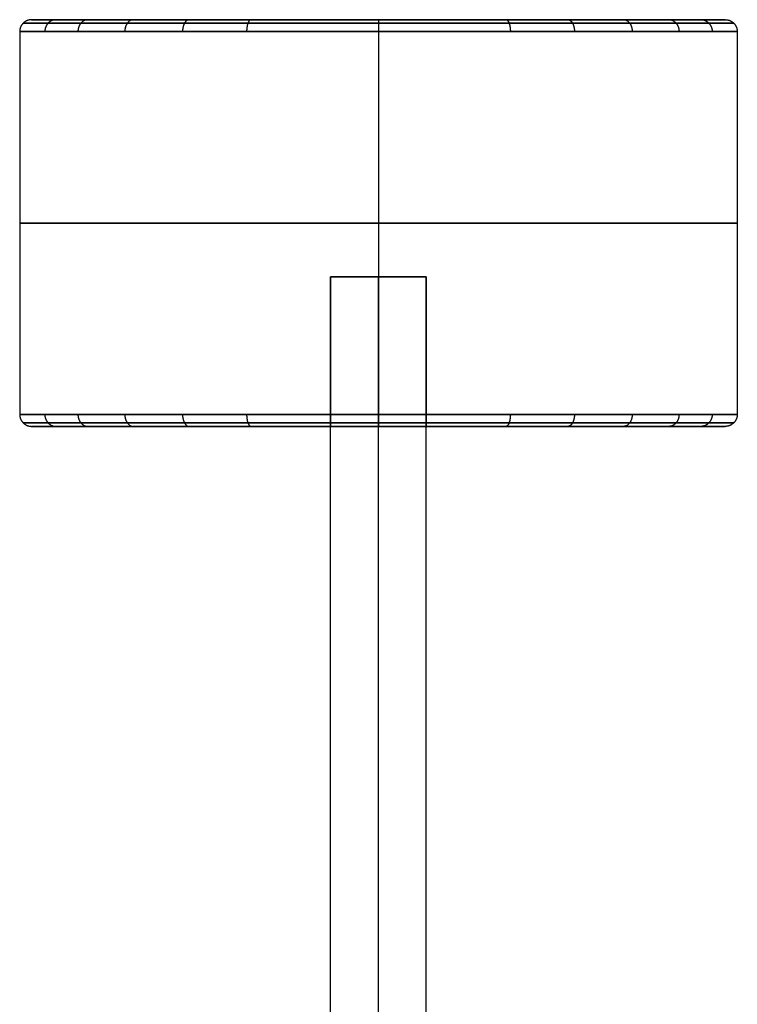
# Model space of a CAD drawing. Header units: millimetres. Extents: x -55 to 55, y -42 to 42.
# Tile 2 of 3: x -55 to -25, y 0 to 42. Entities that reach past the tile are written whole.
import ezdxf

# ---------------------------------------------------------------- set-up
doc = ezdxf.new("R2010")
doc.units = ezdxf.units.MM
doc.header["$MEASUREMENT"] = 0
doc.layers.add('WHEELS', color=29, linetype='Continuous')

msp = doc.modelspace()

# ---------------------------------------------------------------- linework, layer by layer
at = {"layer": 'WHEELS'}
for p, q in [((-54.5, 41.501, 15), (-25.5, 41.501, 15)), ((-40, 41.501, 0.499), (-40, 41.501, 29.5)), ((-42, 30.751, 15), (-38, 30.751, 15)), ((-42, 30.751, 15), (-38, 30.751, 15)), ((-40, 30.751, 13), (-40, 30.751, 17)), ((-40, 30.751, 13), (-40, 30.751, 17)), ((-54.5, 24.501, 15), (-42, 24.501, 15)), ((-40, 24.501, 0.5), (-40, 24.501, 13)), ((-40, 24.501, 17), (-40, 24.501, 29.5)), ((-38, 24.501, 15), (-25.5, 24.501, 15))]:
    msp.add_line(p, q, dxfattribs=at)
at = {"layer": 'WHEELS', "extrusion": (0, 1, 0)}
msp.add_circle((40, 15, 30.751), 2, dxfattribs=at)
msp.add_circle((40, 15, 30.751), 2, dxfattribs=at)
at = {"layer": 'WHEELS', "extrusion": (6.78562e-06, 1.64008e-10, 1)}
msp.add_rational_spline([(-54.5, 41.501, 15), (-54.707, 41.501, 15), (-54.854, 41.355, 15), (-55, 41.209, 15), (-55, 41.001, 15)], [1, 0.923879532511, 1, 0.923879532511, 1], degree=2, knots=[0, 0, 0, 0.5, 0.5, 1, 1, 1], dxfattribs=at)
at = {"layer": 'WHEELS', "extrusion": (-4.67181e-16, -1, 4.67188e-16)}
msp.add_open_spline([(-25.146, 41.355, 15), (-25.145, 41.355, 16.863), (-25.691, 41.355, 19.723), (-27.488, 41.355, 23.194), (-30.05, 41.355, 26.359), (-34.248, 41.355, 29.113), (-40, 41.355, 30.209), (-44.723, 41.355, 29.309), (-48.194, 41.355, 27.512), (-51.359, 41.355, 24.949), (-54.113, 41.355, 20.752), (-55.209, 41.355, 15), (-54.309, 41.355, 10.276), (-52.511, 41.355, 6.806), (-49.949, 41.355, 3.64), (-45.752, 41.355, 0.886), (-39.999, 41.355, -0.209), (-35.276, 41.355, 0.691), (-31.805, 41.355, 2.488), (-28.64, 41.355, 5.051), (-25.886, 41.355, 9.248), (-25.145, 41.355, 13.137), (-25.146, 41.355, 15)], degree=3, knots=[-91.106095, -91.106095, -91.106095, -91.106095, -85.648849, -82.728593, -79.717833, -73.786817, -68.329571, -62.872325, -59.952069, -56.941309, -51.010294, -45.553047, -40.095801, -37.175546, -34.164786, -28.23377, -22.776524, -17.319278, -14.399022, -11.388262, -5.457246, 0, 0, 0, 0], dxfattribs=at)
at = {"layer": 'WHEELS', "extrusion": (1.9143e-15, -1, 1.76399e-20)}
msp.add_open_spline([(-25.5, 41.501, 15), (-25.498, 41.501, 16.819), (-26.031, 41.501, 19.611), (-27.785, 41.501, 22.999), (-30.287, 41.501, 26.089), (-34.385, 41.501, 28.777), (-40, 41.501, 29.847), (-44.611, 41.501, 28.968), (-47.999, 41.501, 27.214), (-51.089, 41.501, 24.712), (-53.777, 41.501, 20.615), (-54.847, 41.501, 15), (-53.968, 41.501, 10.388), (-52.214, 41.501, 7.001), (-49.712, 41.501, 3.911), (-45.615, 41.501, 1.222), (-39.999, 41.501, 0.153), (-35.388, 41.501, 1.031), (-32.001, 41.501, 2.786), (-28.911, 41.501, 5.288), (-26.222, 41.501, 9.385), (-25.499, 41.501, 13.181), (-25.5, 41.501, 15)], degree=3, knots=[-91.106095, -91.106095, -91.106095, -91.106095, -85.648849, -82.728593, -79.717833, -73.786817, -68.329571, -62.872325, -59.952069, -56.941309, -51.010294, -45.553047, -40.095801, -37.175546, -34.164786, -28.23377, -22.776524, -17.319278, -14.399022, -11.388262, -5.457246, 0, 0, 0, 0], dxfattribs=at)
at = {"layer": 'WHEELS', "extrusion": (0.36754, 5.41547e-11, 0.930008)}
msp.add_rational_spline([(-53.485, 41.501, 20.329), (-53.678, 41.501, 20.405), (-53.814, 41.355, 20.459), (-53.95, 41.209, 20.513), (-53.95, 41.001, 20.513)], [1, 0.923879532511, 1, 0.923879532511, 1], degree=2, knots=[0, 0, 0, 0.5, 0.5, 1, 1, 1], dxfattribs=at)
at = {"layer": 'WHEELS', "extrusion": (-0.367541, -8.14531e-11, 0.930007)}
msp.add_rational_spline([(-53.485, 41.501, 9.67), (-53.678, 41.501, 9.594), (-53.814, 41.355, 9.54), (-53.95, 41.209, 9.486), (-53.95, 41.001, 9.486)], [1, 0.923879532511, 1, 0.923879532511, 1], degree=2, knots=[0, 0, 0, 0.5, 0.5, 1, 1, 1], dxfattribs=at)
at = {"layer": 'WHEELS', "extrusion": (0.546143, -3.97397e-11, -0.837692)}
msp.add_rational_spline([(-52.146, 41.501, 7.081), (-52.319, 41.501, 6.968), (-52.442, 41.355, 6.888), (-52.565, 41.209, 6.808), (-52.565, 41.001, 6.808)], [1, 0.923879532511, 1, 0.923879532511, 1], degree=2, knots=[0, 0, 0, 0.5, 0.5, 1, 1, 1], dxfattribs=at)
at = {"layer": 'WHEELS', "extrusion": (0.707104, -9.70305e-12, 0.707109)}
msp.add_rational_spline([(-50.253, 41.501, 25.253), (-50.4, 41.501, 25.4), (-50.503, 41.355, 25.503), (-50.607, 41.209, 25.607), (-50.607, 41.001, 25.607)], [1, 0.923879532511, 1, 0.923879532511, 1], degree=2, knots=[0, 0, 0, 0.5, 0.5, 1, 1, 1], dxfattribs=at)
at = {"layer": 'WHEELS', "extrusion": (0.707112, 6.30895e-11, -0.707101)}
msp.add_rational_spline([(-50.253, 41.501, 4.746), (-50.399, 41.501, 4.6), (-50.503, 41.355, 4.496), (-50.607, 41.209, 4.393), (-50.607, 41.001, 4.393)], [1, 0.923879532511, 1, 0.923879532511, 1], degree=2, knots=[0, 0, 0, 0.5, 0.5, 1, 1, 1], dxfattribs=at)
at = {"layer": 'WHEELS', "extrusion": (0.837694, 9.82573e-11, 0.546141)}
msp.add_rational_spline([(-47.918, 41.501, 27.146), (-48.032, 41.501, 27.32), (-48.112, 41.355, 27.442), (-48.192, 41.209, 27.565), (-48.192, 41.001, 27.565)], [1, 0.923879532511, 1, 0.923879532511, 1], degree=2, knots=[0, 0, 0, 0.5, 0.5, 1, 1, 1], dxfattribs=at)
at = {"layer": 'WHEELS', "extrusion": (0.930008, 9.67614e-12, 0.367538)}
msp.add_rational_spline([(-45.329, 41.501, 28.485), (-45.405, 41.501, 28.678), (-45.459, 41.355, 28.814), (-45.513, 41.209, 28.95), (-45.513, 41.001, 28.95)], [1, 0.923879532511, 1, 0.923879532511, 1], degree=2, knots=[0, 0, 0, 0.5, 0.5, 1, 1, 1], dxfattribs=at)
at = {"layer": 'WHEELS', "extrusion": (0.930007, -1.32869e-10, -0.367543)}
msp.add_rational_spline([(-45.329, 41.501, 1.514), (-45.405, 41.501, 1.322), (-45.459, 41.355, 1.185), (-45.513, 41.209, 1.049), (-45.513, 41.001, 1.049)], [1, 0.923879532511, 1, 0.923879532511, 1], degree=2, knots=[0, 0, 0, 0.5, 0.5, 1, 1, 1], dxfattribs=at)
at = {"layer": 'WHEELS', "extrusion": (-1, 5.25688e-11, -1.46084e-06)}
msp.add_rational_spline([(-40, 41.501, 29.5), (-40, 41.501, 29.707), (-40, 41.355, 29.854), (-40, 41.209, 30), (-40, 41.001, 30)], [1, 0.923879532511, 1, 0.923879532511, 1], degree=2, knots=[0, 0, 0, 0.5, 0.5, 1, 1, 1], dxfattribs=at)
at = {"layer": 'WHEELS', "extrusion": (-1, -1.13569e-10, -3.6003e-06)}
msp.add_rational_spline([(-40, 41.501, 0.499), (-40, 41.501, 0.292), (-40, 41.355, 0.146), (-40, 41.209, -0.001), (-40, 41.001, -0.001)], [1, 0.923879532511, 1, 0.923879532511, 1], degree=2, knots=[0, 0, 0, 0.5, 0.5, 1, 1, 1], dxfattribs=at)
at = {"layer": 'WHEELS', "extrusion": (0.930008, 3.70715e-11, -0.36754)}
msp.add_rational_spline([(-34.67, 41.501, 28.485), (-34.594, 41.501, 28.678), (-34.54, 41.355, 28.814), (-34.486, 41.209, 28.95), (-34.486, 41.001, 28.95)], [1, 0.923879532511, 1, 0.923879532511, 1], degree=2, knots=[0, 0, 0, 0.5, 0.5, 1, 1, 1], dxfattribs=at)
at = {"layer": 'WHEELS', "extrusion": (-0.930009, 7.59717e-11, -0.367536)}
msp.add_rational_spline([(-34.67, 41.501, 1.514), (-34.594, 41.501, 1.322), (-34.54, 41.355, 1.185), (-34.486, 41.209, 1.049), (-34.486, 41.001, 1.049)], [1, 0.923879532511, 1, 0.923879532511, 1], degree=2, knots=[0, 0, 0, 0.5, 0.5, 1, 1, 1], dxfattribs=at)
at = {"layer": 'WHEELS', "extrusion": (0.83769, 3.04152e-11, 0.546146)}
msp.add_rational_spline([(-32.081, 41.501, 2.854), (-31.968, 41.501, 2.68), (-31.888, 41.355, 2.557), (-31.808, 41.209, 2.435), (-31.808, 41.001, 2.435)], [1, 0.923879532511, 1, 0.923879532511, 1], degree=2, knots=[0, 0, 0, 0.5, 0.5, 1, 1, 1], dxfattribs=at)
at = {"layer": 'WHEELS', "extrusion": (0.70711, -2.53026e-11, -0.707103)}
msp.add_rational_spline([(-29.746, 41.501, 25.253), (-29.6, 41.501, 25.4), (-29.496, 41.355, 25.503), (-29.392, 41.209, 25.607), (-29.392, 41.001, 25.607)], [1, 0.923879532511, 1, 0.923879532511, 1], degree=2, knots=[0, 0, 0, 0.5, 0.5, 1, 1, 1], dxfattribs=at)
at = {"layer": 'WHEELS', "extrusion": (-0.707103, -3.0542e-11, -0.707111)}
msp.add_rational_spline([(-29.746, 41.501, 4.746), (-29.6, 41.501, 4.6), (-29.496, 41.355, 4.496), (-29.392, 41.209, 4.393), (-29.392, 41.001, 4.393)], [1, 0.923879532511, 1, 0.923879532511, 1], degree=2, knots=[0, 0, 0, 0.5, 0.5, 1, 1, 1], dxfattribs=at)
at = {"layer": 'WHEELS', "extrusion": (0.546143, 1.84138e-11, -0.837692)}
msp.add_rational_spline([(-27.853, 41.501, 22.919), (-27.68, 41.501, 23.032), (-27.557, 41.355, 23.112), (-27.434, 41.209, 23.192), (-27.434, 41.001, 23.192)], [1, 0.923879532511, 1, 0.923879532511, 1], degree=2, knots=[0, 0, 0, 0.5, 0.5, 1, 1, 1], dxfattribs=at)
at = {"layer": 'WHEELS', "extrusion": (0.367542, 3.34235e-11, -0.930007)}
msp.add_rational_spline([(-26.514, 41.501, 20.329), (-26.322, 41.501, 20.405), (-26.185, 41.355, 20.459), (-26.049, 41.209, 20.513), (-26.049, 41.001, 20.513)], [1, 0.923879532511, 1, 0.923879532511, 1], degree=2, knots=[0, 0, 0, 0.5, 0.5, 1, 1, 1], dxfattribs=at)
at = {"layer": 'WHEELS', "extrusion": (0.367543, -6.9974e-11, 0.930006)}
msp.add_rational_spline([(-26.514, 41.501, 9.67), (-26.321, 41.501, 9.594), (-26.185, 41.355, 9.54), (-26.049, 41.209, 9.486), (-26.049, 41.001, 9.486)], [1, 0.923879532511, 1, 0.923879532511, 1], degree=2, knots=[0, 0, 0, 0.5, 0.5, 1, 1, 1], dxfattribs=at)
at = {"layer": 'WHEELS'}
for points, weights, degree, knots in [([(-25.5, 41.501, 15), (-25.292, 41.501, 15), (-25.146, 41.355, 15), (-25, 41.209, 15), (-25, 41.001, 15)], [1, 0.923879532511, 1, 0.923879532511, 1], 2, [0, 0, 0, 0.5, 0.5, 1, 1, 1]), ([(-25, 25.001, 15), (-25, 24.794, 15), (-25.146, 24.648, 15), (-25.293, 24.501, 15), (-25.5, 24.501, 15)], [1, 0.923879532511, 1, 0.923879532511, 1], 2, [0, 0, 0, 0.5, 0.5, 1, 1, 1]), ([(-25.146, 24.648, 15), (-25.146, 24.648, 16.863), (-25.886, 24.648, 20.752), (-28.64, 24.648, 24.949), (-31.806, 24.648, 27.512), (-35.276, 24.648, 29.309), (-40, 24.648, 30.209), (-45.752, 24.648, 29.114), (-49.949, 24.648, 26.36), (-52.512, 24.648, 23.194), (-54.309, 24.648, 19.724), (-55.209, 24.648, 15), (-54.113, 24.648, 9.248), (-51.359, 24.648, 5.051), (-48.194, 24.648, 2.488), (-44.723, 24.648, 0.691), (-40, 24.648, -0.209), (-34.248, 24.648, 0.886), (-30.051, 24.648, 3.64), (-27.488, 24.648, 6.806), (-25.691, 24.648, 10.276), (-25.145, 24.648, 13.137), (-25.146, 24.648, 15)], [1, 0.999999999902, 1.00000000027, 1.00000000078, 1.00000000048, 1.0000000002, 0.999999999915, 1.00000000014, 1.00000000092, 1.00000000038, 1.00000000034, 0.999999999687, 1.00000000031, 1.00000000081, 1.00000000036, 1.00000000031, 0.999999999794, 1.00000000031, 1.00000000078, 1.00000000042, 1.00000000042, 0.999999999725, 1], 3, [0, 0, 0, 0, 5.457246, 11.388262, 14.399022, 17.319278, 22.776524, 28.23377, 34.164786, 37.175546, 40.095801, 45.553047, 51.010294, 56.941309, 59.952069, 62.872325, 68.329571, 73.786817, 79.717833, 82.728593, 85.648849, 91.106095, 91.106095, 91.106095, 91.106095])]:
    msp.add_rational_spline(points, weights, degree=degree, knots=knots, dxfattribs=at)
at = {"layer": 'WHEELS', "extrusion": (-3.70099e-15, -1, -3.70108e-15)}
msp.add_open_spline([(-25, 41.001, 15), (-24.999, 41.001, 16.882), (-25.55, 41.001, 19.77), (-27.365, 41.001, 23.275), (-29.953, 41.001, 26.472), (-34.191, 41.001, 29.253), (-40, 41.001, 30.359), (-44.77, 41.001, 29.45), (-48.275, 41.001, 27.635), (-51.471, 41.001, 25.047), (-54.253, 41.001, 20.808), (-55.359, 41.001, 15), (-54.45, 41.001, 10.23), (-52.635, 41.001, 6.725), (-50.047, 41.001, 3.528), (-45.809, 41.001, 0.747), (-40, 41.001, -0.359), (-35.23, 41.001, 0.55), (-31.725, 41.001, 2.365), (-28.528, 41.001, 4.953), (-25.747, 41.001, 9.191), (-24.999, 41.001, 13.118), (-25, 41.001, 15)], degree=3, knots=[-91.106095, -91.106095, -91.106095, -91.106095, -85.648849, -82.728593, -79.717833, -73.786817, -68.329571, -62.872325, -59.952069, -56.941309, -51.010294, -45.553047, -40.095801, -37.175546, -34.164786, -28.23377, -22.776524, -17.319278, -14.399022, -11.388262, -5.457246, 0, 0, 0, 0], dxfattribs=at)
at = {"layer": 'WHEELS'}
for points in [[(-55, 41.001, 15), (-55, 33.001, 15), (-55, 25.001, 15)], [(-40, 41.001, 0), (-40, 33.001, 0), (-40, 25.001, 0)], [(-40, 41.001, 30), (-40, 33.001, 30), (-40, 25.001, 30)], [(-25, 41.001, 15), (-25, 33.001, 15), (-25, 25.001, 15)], [(-42, 30.751, 15), (-42, 27.626, 15), (-42, 24.501, 15)], [(-42, -31.749, 15), (-42, -0.499, 15), (-42, 30.751, 15)], [(-40, 30.751, 13), (-40, 27.626, 13), (-40, 24.501, 13)], [(-40, 30.751, 17), (-40, 27.626, 17), (-40, 24.501, 17)], [(-40, -31.749, 13), (-40, -0.499, 13), (-40, 30.751, 13)], [(-40, -31.749, 17), (-40, -0.499, 17), (-40, 30.751, 17)], [(-38, 30.751, 15), (-38, 27.626, 15), (-38, 24.501, 15)], [(-38, -31.749, 15), (-38, -0.499, 15), (-38, 30.751, 15)]]:
    msp.add_open_spline(points, degree=2, dxfattribs=at)
at = {"layer": 'WHEELS', "extrusion": (1.65793e-15, -1, 0)}
msp.add_rational_spline([(-25, 33.001, 15), (-25, 33.001, 0), (-40, 33.001, 0), (-55, 33.001, 0), (-55, 33.001, 15), (-55, 33.001, 30), (-40, 33.001, 30), (-25, 33.001, 30), (-25, 33.001, 15)], [1, 0.707106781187, 1, 0.707106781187, 1, 0.707106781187, 1, 0.707106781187, 1], degree=2, knots=[-62.831853, -62.831853, -62.831853, -47.12389, -47.12389, -31.415927, -31.415927, -15.707963, -15.707963, 0, 0, 0], dxfattribs=at)
at = {"layer": 'WHEELS', "extrusion": (-9.25259e-16, -1, 3.70106e-15)}
msp.add_open_spline([(-25, 25.001, 15), (-24.999, 25.001, 16.881), (-25.747, 25.001, 20.809), (-28.528, 25.001, 25.047), (-31.725, 25.001, 27.635), (-35.23, 25.001, 29.45), (-40, 25.001, 30.359), (-45.809, 25.001, 29.253), (-50.047, 25.001, 26.472), (-52.635, 25.001, 23.275), (-54.45, 25.001, 19.77), (-55.359, 25.001, 15), (-54.253, 25.001, 9.191), (-51.471, 25.001, 4.953), (-48.275, 25.001, 2.365), (-44.77, 25.001, 0.55), (-40, 25.001, -0.359), (-34.191, 25.001, 0.747), (-29.953, 25.001, 3.528), (-27.365, 25.001, 6.725), (-25.55, 25.001, 10.23), (-24.999, 25.001, 13.118), (-25, 25.001, 15)], degree=3, knots=[0, 0, 0, 0, 5.457246, 11.388262, 14.399022, 17.319278, 22.776524, 28.23377, 34.164786, 37.175546, 40.095801, 45.553047, 51.010294, 56.941309, 59.952069, 62.872325, 68.329571, 73.786817, 79.717833, 82.728593, 85.648849, 91.106095, 91.106095, 91.106095, 91.106095], dxfattribs=at)
at = {"layer": 'WHEELS', "extrusion": (-6.78339e-06, 2.39474e-09, 1)}
msp.add_rational_spline([(-55, 25.001, 15), (-55, 24.794, 15), (-54.854, 24.648, 15), (-54.707, 24.501, 15), (-54.5, 24.501, 15)], [1, 0.923879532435, 0.999999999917, 0.923879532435, 1], degree=2, knots=[0, 0, 0, 0.5, 0.5, 1, 1, 1], dxfattribs=at)
at = {"layer": 'WHEELS', "extrusion": (0.367541, -1.04605e-10, 0.930007)}
msp.add_rational_spline([(-53.95, 25.001, 20.513), (-53.95, 24.794, 20.513), (-53.814, 24.648, 20.459), (-53.678, 24.501, 20.406), (-53.485, 24.501, 20.329)], [1, 0.923879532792, 1.0000000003, 0.923879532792, 1], degree=2, knots=[0, 0, 0, 0.5, 0.5, 1, 1, 1], dxfattribs=at)
at = {"layer": 'WHEELS', "extrusion": (-0.36754, -5.78866e-10, 0.930008)}
msp.add_rational_spline([(-53.95, 25.001, 9.487), (-53.95, 24.794, 9.487), (-53.814, 24.648, 9.54), (-53.678, 24.501, 9.594), (-53.485, 24.501, 9.67)], [1, 0.923879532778, 1.00000000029, 0.923879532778, 1], degree=2, knots=[0, 0, 0, 0.5, 0.5, 1, 1, 1], dxfattribs=at)
at = {"layer": 'WHEELS', "extrusion": (0.546143, 3.84656e-09, 0.837692)}
msp.add_rational_spline([(-52.565, 25.001, 23.192), (-52.565, 24.794, 23.192), (-52.442, 24.648, 23.112), (-52.32, 24.501, 23.032), (-52.146, 24.501, 22.919)], [1, 0.923879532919, 1.00000000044, 0.923879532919, 1], degree=2, knots=[0, 0, 0, 0.5, 0.5, 1, 1, 1], dxfattribs=at)
at = {"layer": 'WHEELS', "extrusion": (0.707112, -1.1563e-09, 0.707101)}
msp.add_rational_spline([(-50.607, 25.001, 25.607), (-50.607, 24.794, 25.607), (-50.503, 24.648, 25.504), (-50.4, 24.501, 25.4), (-50.253, 24.501, 25.254)], [1, 0.923879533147, 1.00000000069, 0.923879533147, 1], degree=2, knots=[0, 0, 0, 0.5, 0.5, 1, 1, 1], dxfattribs=at)
at = {"layer": 'WHEELS', "extrusion": (-0.707104, -8.7651e-10, 0.707109)}
msp.add_rational_spline([(-50.607, 25.001, 4.393), (-50.607, 24.794, 4.393), (-50.503, 24.648, 4.496), (-50.4, 24.501, 4.6), (-50.253, 24.501, 4.746)], [1, 0.923879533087, 1.00000000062, 0.923879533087, 1], degree=2, knots=[0, 0, 0, 0.5, 0.5, 1, 1, 1], dxfattribs=at)
at = {"layer": 'WHEELS', "extrusion": (-0.837694, 3.49876e-09, 0.546141)}
msp.add_rational_spline([(-48.192, 25.001, 2.435), (-48.192, 24.794, 2.435), (-48.112, 24.648, 2.557), (-48.032, 24.501, 2.68), (-47.919, 24.501, 2.854)], [1, 0.923879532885, 1.0000000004, 0.923879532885, 1], degree=2, knots=[0, 0, 0, 0.5, 0.5, 1, 1, 1], dxfattribs=at)
at = {"layer": 'WHEELS', "extrusion": (0.930007, 4.17249e-10, 0.367543)}
msp.add_rational_spline([(-45.513, 25.001, 28.95), (-45.513, 24.794, 28.95), (-45.459, 24.648, 28.814), (-45.405, 24.501, 28.678), (-45.329, 24.501, 28.485)], [1, 0.923879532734, 1.00000000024, 0.923879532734, 1], degree=2, knots=[0, 0, 0, 0.5, 0.5, 1, 1, 1], dxfattribs=at)
at = {"layer": 'WHEELS', "extrusion": (-0.930008, 1.30812e-09, 0.367538)}
msp.add_rational_spline([(-45.513, 25.001, 1.049), (-45.513, 24.794, 1.049), (-45.459, 24.648, 1.186), (-45.405, 24.501, 1.322), (-45.329, 24.501, 1.514)], [1, 0.923879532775, 1.00000000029, 0.923879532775, 1], degree=2, knots=[0, 0, 0, 0.5, 0.5, 1, 1, 1], dxfattribs=at)
at = {"layer": 'WHEELS', "extrusion": (-1, 1.36999e-09, 3.59906e-06)}
msp.add_rational_spline([(-40, 25.001, 30), (-40, 24.794, 30), (-40, 24.648, 29.854), (-40, 24.501, 29.707), (-40, 24.501, 29.5)], [1, 0.923879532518, 1.00000000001, 0.923879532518, 1], degree=2, knots=[0, 0, 0, 0.5, 0.5, 1, 1, 1], dxfattribs=at)
at = {"layer": 'WHEELS', "extrusion": (-1, -8.08744e-10, 1.46008e-06)}
msp.add_rational_spline([(-40, 25.001, -0.001), (-40, 24.794, -0.001), (-40, 24.648, 0.146), (-40, 24.501, 0.292), (-40, 24.501, 0.499)], [1, 0.923879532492, 0.99999999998, 0.923879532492, 1], degree=2, knots=[0, 0, 0, 0.5, 0.5, 1, 1, 1], dxfattribs=at)
at = {"layer": 'WHEELS', "extrusion": (0.930009, 2.11977e-09, -0.367536)}
msp.add_rational_spline([(-34.487, 25.001, 28.95), (-34.487, 24.794, 28.95), (-34.54, 24.648, 28.814), (-34.594, 24.501, 28.678), (-34.67, 24.501, 28.485)], [1, 0.923879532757, 1.00000000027, 0.923879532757, 1], degree=2, knots=[0, 0, 0, 0.5, 0.5, 1, 1, 1], dxfattribs=at)
at = {"layer": 'WHEELS', "extrusion": (-0.930008, -2.64304e-10, -0.36754)}
msp.add_rational_spline([(-34.487, 25.001, 1.049), (-34.487, 24.794, 1.049), (-34.54, 24.648, 1.186), (-34.594, 24.501, 1.322), (-34.67, 24.501, 1.514)], [1, 0.92387953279, 1.0000000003, 0.92387953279, 1], degree=2, knots=[0, 0, 0, 0.5, 0.5, 1, 1, 1], dxfattribs=at)
at = {"layer": 'WHEELS', "extrusion": (0.83769, 2.72762e-09, -0.546146)}
msp.add_rational_spline([(-31.808, 25.001, 27.565), (-31.808, 24.794, 27.565), (-31.888, 24.648, 27.442), (-31.968, 24.501, 27.32), (-32.081, 24.501, 27.146)], [1, 0.923879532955, 1.00000000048, 0.923879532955, 1], degree=2, knots=[0, 0, 0, 0.5, 0.5, 1, 1, 1], dxfattribs=at)
at = {"layer": 'WHEELS', "extrusion": (0.707103, 4.45457e-11, -0.707111)}
msp.add_rational_spline([(-29.393, 25.001, 25.607), (-29.393, 24.794, 25.607), (-29.496, 24.648, 25.503), (-29.6, 24.501, 25.4), (-29.746, 24.501, 25.253)], [1, 0.923879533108, 1.00000000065, 0.923879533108, 1], degree=2, knots=[0, 0, 0, 0.5, 0.5, 1, 1, 1], dxfattribs=at)
at = {"layer": 'WHEELS', "extrusion": (-0.70711, -1.43189e-09, -0.707103)}
msp.add_rational_spline([(-29.393, 25.001, 4.393), (-29.393, 24.794, 4.393), (-29.496, 24.648, 4.496), (-29.6, 24.501, 4.6), (-29.746, 24.501, 4.746)], [1, 0.923879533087, 1.00000000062, 0.923879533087, 1], degree=2, knots=[0, 0, 0, 0.5, 0.5, 1, 1, 1], dxfattribs=at)
at = {"layer": 'WHEELS', "extrusion": (-0.546143, 2.92286e-09, -0.837692)}
msp.add_rational_spline([(-27.435, 25.001, 6.808), (-27.435, 24.794, 6.808), (-27.557, 24.648, 6.888), (-27.68, 24.501, 6.968), (-27.854, 24.501, 7.081)], [1, 0.923879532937, 1.00000000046, 0.923879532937, 1], degree=2, knots=[0, 0, 0, 0.5, 0.5, 1, 1, 1], dxfattribs=at)
at = {"layer": 'WHEELS', "extrusion": (0.367543, -2.16037e-09, -0.930006)}
msp.add_rational_spline([(-26.049, 25.001, 20.513), (-26.049, 24.794, 20.513), (-26.185, 24.648, 20.459), (-26.322, 24.501, 20.406), (-26.514, 24.501, 20.329)], [1, 0.923879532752, 1.00000000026, 0.923879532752, 1], degree=2, knots=[0, 0, 0, 0.5, 0.5, 1, 1, 1], dxfattribs=at)
at = {"layer": 'WHEELS', "extrusion": (-0.367542, 4.44402e-09, -0.930007)}
msp.add_rational_spline([(-26.049, 25.001, 9.487), (-26.049, 24.794, 9.487), (-26.186, 24.648, 9.541), (-26.322, 24.501, 9.594), (-26.514, 24.501, 9.67)], [1, 0.923879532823, 1.00000000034, 0.923879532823, 1], degree=2, knots=[0, 0, 0, 0.5, 0.5, 1, 1, 1], dxfattribs=at)
at = {"layer": 'WHEELS', "extrusion": (4.78568e-16, -1, 1.43575e-15)}
msp.add_open_spline([(-25.5, 24.501, 15), (-25.499, 24.501, 16.819), (-26.222, 24.501, 20.615), (-28.911, 24.501, 24.712), (-32.001, 24.501, 27.214), (-35.389, 24.501, 28.969), (-40, 24.501, 29.847), (-45.615, 24.501, 28.778), (-49.712, 24.501, 26.089), (-52.214, 24.501, 22.999), (-53.968, 24.501, 19.611), (-54.847, 24.501, 15), (-53.778, 24.501, 9.385), (-51.089, 24.501, 5.288), (-47.999, 24.501, 2.786), (-44.611, 24.501, 1.031), (-40, 24.501, 0.153), (-34.385, 24.501, 1.222), (-30.288, 24.501, 3.911), (-27.786, 24.501, 7.001), (-26.032, 24.501, 10.389), (-25.499, 24.501, 13.181), (-25.5, 24.501, 15)], degree=3, knots=[0, 0, 0, 0, 5.457246, 11.388262, 14.399022, 17.319278, 22.776524, 28.23377, 34.164786, 37.175546, 40.095801, 45.553047, 51.010294, 56.941309, 59.952069, 62.872325, 68.329571, 73.786817, 79.717833, 82.728593, 85.648849, 91.106095, 91.106095, 91.106095, 91.106095], dxfattribs=at)
at = {"layer": 'WHEELS', "extrusion": (8.88178e-16, -1, 0)}
msp.add_rational_spline([(-38, 24.501, 15), (-38, 24.501, 13), (-40, 24.501, 13), (-42, 24.501, 13), (-42, 24.501, 15), (-42, 24.501, 17), (-40, 24.501, 17), (-38, 24.501, 17), (-38, 24.501, 15)], [1, 0.707106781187, 1, 0.707106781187, 1, 0.707106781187, 1, 0.707106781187, 1], degree=2, knots=[-12.565578, -12.565578, -12.565578, -9.424183, -9.424183, -6.282789, -6.282789, -3.141394, -3.141394, 0, 0, 0], dxfattribs=at)

doc.saveas('drawing.dxf')
